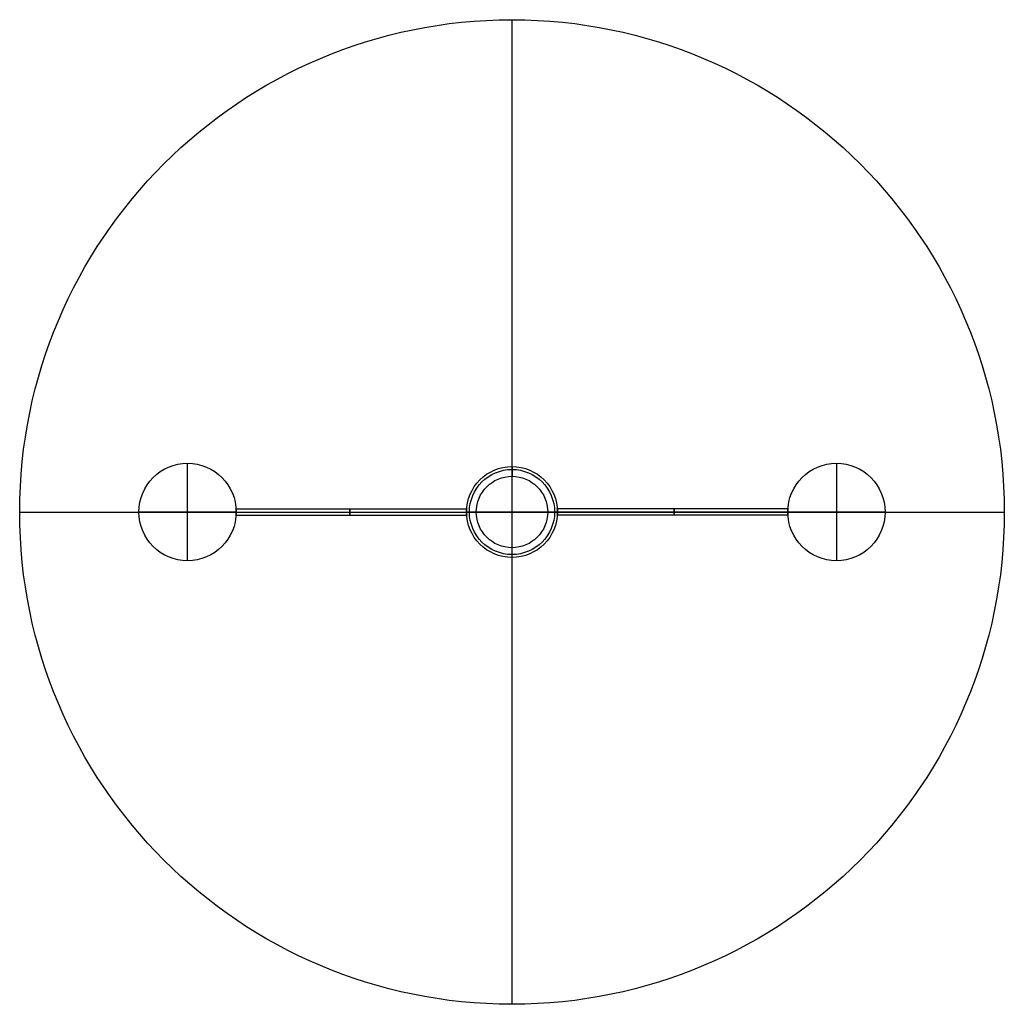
# Model space of a CAD drawing. Extents: x -152 to 152, y -152 to 152.
import ezdxf

# ---------------------------------------------------------------- set-up
doc = ezdxf.new("R2010")
doc.units = 0
doc.layers.add('DEFAULT', color=7, linetype='CONTINUOUS')

msp = doc.modelspace()

# ---------------------------------------------------------------- linework, layer by layer
at = {"layer": 'DEFAULT'}
for p, q in [((0, 151.72), (0, 151.72, 6)), ((0, -151.72), (0, 151.72)), ((0, -151.72, 6), (0, 151.72, 6)), ((-100, 15, 6), (-100, 15, 1900)), ((-100, -15, 1900), (-100, 15, 1900)), ((0, 14, 606), (0, 14, 1603)), ((0, -14, 606), (0, 14, 606)), ((100, 15, 1206), (100, -15, 1206)), ((100, 15, 6), (100, 15, 1206)), ((0, -11, 1606), (0, 11, 1606)), ((-151.72, 0), (-151.72, 0, 6)), ((-151.72, 0), (151.72, 0)), ((-151.72, 0, 6), (-115, 0, 6)), ((-85.03, 1, 1141), (-13.96, 1, 1141)), ((-85.03, 1, 671), (-13.96, 1, 671)), ((-85, 0, 6), (85, 0, 6)), ((14, 0, 606), (-14, 0, 606)), ((-14, 0, 606), (-14, 0, 670)), ((-14, 0, 672), (-14, 0, 1140)), ((-14, 0, 1142), (-14, 0, 1603)), ((11, 0, 1606), (-11, 0, 1606)), ((85.03, 1, 671), (13.96, 1, 671)), ((85.03, 1, 1141), (13.96, 1, 1141)), ((85, 0, 672), (14, 0, 672)), ((85, 0, 670), (14, 0, 670)), ((85, 0, 1142), (14, 0, 1142)), ((85, 0, 1140), (14, 0, 1140)), ((14, 0, 606), (14, 0, 670)), ((14, 0, 672), (14, 0, 1140)), ((14, 0, 1142), (14, 0, 1603)), ((85, 0, 6), (85, 0, 670)), ((85, 0, 1142), (85, 0, 1206)), ((85, 0, 672), (85, 0, 1140)), ((115, 0, 1206), (85, 0, 1206)), ((115, 0, 6), (151.72, 0, 6)), ((115, 0, 6), (115, 0, 1206)), ((151.72, 0), (151.72, 0, 6)), ((-115, 0, 6), (-115, 0, 1900)), ((-85, 0, 1900), (-115, 0, 1900)), ((-85.03, -1, 671), (-13.96, -1, 671)), ((-85.03, -1, 1141), (-13.96, -1, 1141)), ((-85, 0, 672), (-14, 0, 672)), ((-85, 0, 670), (-14, 0, 670)), ((-85, 0, 1142), (-14, 0, 1142)), ((-85, 0, 1140), (-14, 0, 1140)), ((-85, 0, 6), (-85, 0, 670)), ((-85, 0, 672), (-85, 0, 1140)), ((-85, 0, 1142), (-85, 0, 1900)), ((85.03, -1, 1141), (13.96, -1, 1141)), ((85.03, -1, 671), (13.96, -1, 671)), ((-100, -15, 6), (-100, -15, 1900)), ((0, -14, 606), (0, -14, 1603)), ((100, -15, 6), (100, -15, 1206)), ((0, -151.72), (0, -151.72, 6))]:
    msp.add_line(p, q, dxfattribs=at)
for points in [[(-85.03, 1, 1141), (-85.03, 1, 1141.03), (-85.03, 1, 1141.05), (-85.03, 1, 1141.08), (-85.03, 0.99, 1141.1), (-85.03, 0.99, 1141.12), (-85.03, 0.99, 1141.15), (-85.03, 0.98, 1141.17), (-85.03, 0.98, 1141.2), (-85.03, 0.97, 1141.22), (-85.03, 0.97, 1141.25), (-85.03, 0.96, 1141.27), (-85.03, 0.96, 1141.29), (-85.03, 0.95, 1141.32), (-85.03, 0.94, 1141.34), (-85.03, 0.93, 1141.36), (-85.03, 0.92, 1141.38), (-85.03, 0.91, 1141.4), (-85.03, 0.9, 1141.43), (-85.03, 0.89, 1141.45), (-85.03, 0.88, 1141.47), (-85.03, 0.87, 1141.49), (-85.02, 0.86, 1141.51), (-85.02, 0.85, 1141.53), (-85.02, 0.83, 1141.55), (-85.02, 0.82, 1141.57), (-85.02, 0.8, 1141.59), (-85.02, 0.79, 1141.61), (-85.02, 0.77, 1141.63), (-85.02, 0.76, 1141.65), (-85.02, 0.74, 1141.67), (-85.02, 0.72, 1141.69), (-85.02, 0.71, 1141.71), (-85.02, 0.69, 1141.72), (-85.02, 0.67, 1141.74), (-85.01, 0.65, 1141.76), (-85.01, 0.63, 1141.77), (-85.01, 0.61, 1141.79), (-85.01, 0.59, 1141.8), (-85.01, 0.57, 1141.82), (-85.01, 0.55, 1141.83), (-85.01, 0.53, 1141.85), (-85.01, 0.51, 1141.86), (-85.01, 0.49, 1141.87), (-85.01, 0.47, 1141.88), (-85.01, 0.45, 1141.89), (-85.01, 0.43, 1141.9), (-85.01, 0.4, 1141.91), (-85, 0.38, 1141.92), (-85, 0.36, 1141.93), (-85, 0.34, 1141.94), (-85, 0.31, 1141.95), (-85, 0.29, 1141.96), (-85, 0.27, 1141.96), (-85, 0.24, 1141.97), (-85, 0.22, 1141.98), (-85, 0.2, 1141.98), (-85, 0.17, 1141.99), (-85, 0.15, 1141.99), (-85, 0.12, 1141.99), (-85, 0.1, 1142), (-85, 0.07, 1142), (-85, 0.05, 1142), (-85, 0.02, 1142), (-85, 0, 1142), (-85, -0.02, 1142), (-85, -0.05, 1142), (-85, -0.07, 1142), (-85, -0.1, 1142), (-85, -0.12, 1141.99), (-85, -0.15, 1141.99), (-85, -0.17, 1141.99), (-85, -0.2, 1141.98), (-85, -0.22, 1141.98), (-85, -0.24, 1141.97), (-85, -0.27, 1141.96), (-85, -0.29, 1141.96), (-85, -0.31, 1141.95), (-85, -0.34, 1141.94), (-85, -0.36, 1141.93), (-85, -0.38, 1141.92), (-85.01, -0.41, 1141.91), (-85.01, -0.43, 1141.9), (-85.01, -0.45, 1141.89), (-85.01, -0.47, 1141.88), (-85.01, -0.49, 1141.87), (-85.01, -0.51, 1141.86), (-85.01, -0.54, 1141.84), (-85.01, -0.56, 1141.83), (-85.01, -0.58, 1141.82), (-85.01, -0.6, 1141.8), (-85.01, -0.62, 1141.79), (-85.01, -0.63, 1141.77), (-85.01, -0.65, 1141.76), (-85.02, -0.67, 1141.74), (-85.02, -0.69, 1141.72), (-85.02, -0.71, 1141.71), (-85.02, -0.72, 1141.69), (-85.02, -0.74, 1141.67), (-85.02, -0.76, 1141.65), (-85.02, -0.77, 1141.63), (-85.02, -0.79, 1141.62), (-85.02, -0.8, 1141.6), (-85.02, -0.82, 1141.58), (-85.02, -0.83, 1141.56), (-85.02, -0.84, 1141.54), (-85.02, -0.86, 1141.51), (-85.03, -0.87, 1141.49), (-85.03, -0.88, 1141.47), (-85.03, -0.89, 1141.45), (-85.03, -0.9, 1141.43), (-85.03, -0.91, 1141.41), (-85.03, -0.92, 1141.38), (-85.03, -0.93, 1141.36), (-85.03, -0.94, 1141.34), (-85.03, -0.95, 1141.31), (-85.03, -0.96, 1141.29), (-85.03, -0.96, 1141.27), (-85.03, -0.97, 1141.24), (-85.03, -0.98, 1141.22), (-85.03, -0.98, 1141.2), (-85.03, -0.99, 1141.17), (-85.03, -0.99, 1141.15), (-85.03, -0.99, 1141.12), (-85.03, -1, 1141.1), (-85.03, -1, 1141.07), (-85.03, -1, 1141.05), (-85.03, -1, 1141.02), (-85.03, -1, 1141), (-85.03, -1, 1140.98), (-85.03, -1, 1140.95), (-85.03, -1, 1140.93), (-85.03, -1, 1140.9), (-85.03, -0.99, 1140.88), (-85.03, -0.99, 1140.85), (-85.03, -0.99, 1140.83), (-85.03, -0.98, 1140.8), (-85.03, -0.98, 1140.78), (-85.03, -0.97, 1140.76), (-85.03, -0.96, 1140.73), (-85.03, -0.96, 1140.71), (-85.03, -0.95, 1140.69), (-85.03, -0.94, 1140.66), (-85.03, -0.93, 1140.64), (-85.03, -0.92, 1140.62), (-85.03, -0.91, 1140.59), (-85.03, -0.9, 1140.57), (-85.03, -0.89, 1140.55), (-85.03, -0.88, 1140.53), (-85.03, -0.87, 1140.51), (-85.02, -0.86, 1140.49), (-85.02, -0.84, 1140.46), (-85.02, -0.83, 1140.44), (-85.02, -0.82, 1140.42), (-85.02, -0.8, 1140.4), (-85.02, -0.79, 1140.38), (-85.02, -0.77, 1140.37), (-85.02, -0.76, 1140.35), (-85.02, -0.74, 1140.33), (-85.02, -0.72, 1140.31), (-85.02, -0.71, 1140.29), (-85.02, -0.69, 1140.28), (-85.02, -0.67, 1140.26), (-85.01, -0.65, 1140.24), (-85.01, -0.63, 1140.23), (-85.01, -0.62, 1140.21), (-85.01, -0.6, 1140.2), (-85.01, -0.58, 1140.18), (-85.01, -0.56, 1140.17), (-85.01, -0.54, 1140.16), (-85.01, -0.51, 1140.14), (-85.01, -0.49, 1140.13), (-85.01, -0.47, 1140.12), (-85.01, -0.45, 1140.11), (-85.01, -0.43, 1140.1), (-85.01, -0.41, 1140.09), (-85, -0.38, 1140.08), (-85, -0.36, 1140.07), (-85, -0.34, 1140.06), (-85, -0.31, 1140.05), (-85, -0.29, 1140.04), (-85, -0.27, 1140.04), (-85, -0.24, 1140.03), (-85, -0.22, 1140.02), (-85, -0.2, 1140.02), (-85, -0.17, 1140.01), (-85, -0.15, 1140.01), (-85, -0.12, 1140.01), (-85, -0.1, 1140), (-85, -0.07, 1140), (-85, -0.05, 1140), (-85, -0.02, 1140), (-85, 0, 1140), (-85, 0.02, 1140), (-85, 0.05, 1140), (-85, 0.07, 1140), (-85, 0.1, 1140), (-85, 0.12, 1140.01), (-85, 0.15, 1140.01), (-85, 0.17, 1140.01), (-85, 0.2, 1140.02), (-85, 0.22, 1140.02), (-85, 0.24, 1140.03), (-85, 0.27, 1140.04), (-85, 0.29, 1140.04), (-85, 0.31, 1140.05), (-85, 0.34, 1140.06), (-85, 0.36, 1140.07), (-85, 0.38, 1140.08), (-85.01, 0.41, 1140.09), (-85.01, 0.43, 1140.1), (-85.01, 0.45, 1140.11), (-85.01, 0.47, 1140.12), (-85.01, 0.49, 1140.13), (-85.01, 0.51, 1140.14), (-85.01, 0.54, 1140.16), (-85.01, 0.56, 1140.17), (-85.01, 0.58, 1140.18), (-85.01, 0.6, 1140.2), (-85.01, 0.62, 1140.21), (-85.01, 0.63, 1140.23), (-85.01, 0.65, 1140.24), (-85.02, 0.67, 1140.26), (-85.02, 0.69, 1140.28), (-85.02, 0.71, 1140.29), (-85.02, 0.72, 1140.31), (-85.02, 0.74, 1140.33), (-85.02, 0.76, 1140.35), (-85.02, 0.77, 1140.37), (-85.02, 0.79, 1140.38), (-85.02, 0.8, 1140.4), (-85.02, 0.82, 1140.42), (-85.02, 0.83, 1140.44), (-85.02, 0.84, 1140.46), (-85.02, 0.86, 1140.49), (-85.03, 0.87, 1140.51), (-85.03, 0.88, 1140.53), (-85.03, 0.89, 1140.55), (-85.03, 0.9, 1140.57), (-85.03, 0.91, 1140.59), (-85.03, 0.92, 1140.62), (-85.03, 0.93, 1140.64), (-85.03, 0.94, 1140.66), (-85.03, 0.95, 1140.69), (-85.03, 0.96, 1140.71), (-85.03, 0.96, 1140.73), (-85.03, 0.97, 1140.76), (-85.03, 0.98, 1140.78), (-85.03, 0.98, 1140.8), (-85.03, 0.99, 1140.83), (-85.03, 0.99, 1140.85), (-85.03, 0.99, 1140.88), (-85.03, 1, 1140.9), (-85.03, 1, 1140.93), (-85.03, 1, 1140.95), (-85.03, 1, 1140.98)], [(-85.03, 1, 671), (-85.03, 1, 671.03), (-85.03, 1, 671.05), (-85.03, 1, 671.08), (-85.03, 0.99, 671.1), (-85.03, 0.99, 671.12), (-85.03, 0.99, 671.15), (-85.03, 0.98, 671.17), (-85.03, 0.98, 671.2), (-85.03, 0.97, 671.22), (-85.03, 0.97, 671.25), (-85.03, 0.96, 671.27), (-85.03, 0.96, 671.29), (-85.03, 0.95, 671.32), (-85.03, 0.94, 671.34), (-85.03, 0.93, 671.36), (-85.03, 0.92, 671.38), (-85.03, 0.91, 671.4), (-85.03, 0.9, 671.43), (-85.03, 0.89, 671.45), (-85.03, 0.88, 671.47), (-85.03, 0.87, 671.49), (-85.02, 0.86, 671.51), (-85.02, 0.85, 671.53), (-85.02, 0.83, 671.55), (-85.02, 0.82, 671.57), (-85.02, 0.8, 671.59), (-85.02, 0.79, 671.61), (-85.02, 0.77, 671.63), (-85.02, 0.76, 671.65), (-85.02, 0.74, 671.67), (-85.02, 0.72, 671.69), (-85.02, 0.71, 671.71), (-85.02, 0.69, 671.72), (-85.02, 0.67, 671.74), (-85.01, 0.65, 671.76), (-85.01, 0.63, 671.77), (-85.01, 0.61, 671.79), (-85.01, 0.59, 671.8), (-85.01, 0.57, 671.82), (-85.01, 0.55, 671.83), (-85.01, 0.53, 671.85), (-85.01, 0.51, 671.86), (-85.01, 0.49, 671.87), (-85.01, 0.47, 671.88), (-85.01, 0.45, 671.89), (-85.01, 0.43, 671.9), (-85.01, 0.4, 671.91), (-85, 0.38, 671.92), (-85, 0.36, 671.93), (-85, 0.34, 671.94), (-85, 0.31, 671.95), (-85, 0.29, 671.96), (-85, 0.27, 671.96), (-85, 0.24, 671.97), (-85, 0.22, 671.98), (-85, 0.2, 671.98), (-85, 0.17, 671.99), (-85, 0.15, 671.99), (-85, 0.12, 671.99), (-85, 0.1, 672), (-85, 0.07, 672), (-85, 0.05, 672), (-85, 0.02, 672), (-85, 0, 672), (-85, -0.02, 672), (-85, -0.05, 672), (-85, -0.07, 672), (-85, -0.1, 672), (-85, -0.12, 671.99), (-85, -0.15, 671.99), (-85, -0.17, 671.99), (-85, -0.2, 671.98), (-85, -0.22, 671.98), (-85, -0.24, 671.97), (-85, -0.27, 671.96), (-85, -0.29, 671.96), (-85, -0.31, 671.95), (-85, -0.34, 671.94), (-85, -0.36, 671.93), (-85, -0.38, 671.92), (-85.01, -0.41, 671.91), (-85.01, -0.43, 671.9), (-85.01, -0.45, 671.89), (-85.01, -0.47, 671.88), (-85.01, -0.49, 671.87), (-85.01, -0.51, 671.86), (-85.01, -0.54, 671.84), (-85.01, -0.56, 671.83), (-85.01, -0.58, 671.82), (-85.01, -0.6, 671.8), (-85.01, -0.62, 671.79), (-85.01, -0.63, 671.77), (-85.01, -0.65, 671.76), (-85.02, -0.67, 671.74), (-85.02, -0.69, 671.72), (-85.02, -0.71, 671.71), (-85.02, -0.72, 671.69), (-85.02, -0.74, 671.67), (-85.02, -0.76, 671.65), (-85.02, -0.77, 671.63), (-85.02, -0.79, 671.62), (-85.02, -0.8, 671.6), (-85.02, -0.82, 671.58), (-85.02, -0.83, 671.56), (-85.02, -0.84, 671.54), (-85.02, -0.86, 671.51), (-85.03, -0.87, 671.49), (-85.03, -0.88, 671.47), (-85.03, -0.89, 671.45), (-85.03, -0.9, 671.43), (-85.03, -0.91, 671.41), (-85.03, -0.92, 671.38), (-85.03, -0.93, 671.36), (-85.03, -0.94, 671.34), (-85.03, -0.95, 671.31), (-85.03, -0.96, 671.29), (-85.03, -0.96, 671.27), (-85.03, -0.97, 671.24), (-85.03, -0.98, 671.22), (-85.03, -0.98, 671.2), (-85.03, -0.99, 671.17), (-85.03, -0.99, 671.15), (-85.03, -0.99, 671.12), (-85.03, -1, 671.1), (-85.03, -1, 671.07), (-85.03, -1, 671.05), (-85.03, -1, 671.02), (-85.03, -1, 671), (-85.03, -1, 670.98), (-85.03, -1, 670.95), (-85.03, -1, 670.93), (-85.03, -1, 670.9), (-85.03, -0.99, 670.88), (-85.03, -0.99, 670.85), (-85.03, -0.99, 670.83), (-85.03, -0.98, 670.8), (-85.03, -0.98, 670.78), (-85.03, -0.97, 670.76), (-85.03, -0.96, 670.73), (-85.03, -0.96, 670.71), (-85.03, -0.95, 670.69), (-85.03, -0.94, 670.66), (-85.03, -0.93, 670.64), (-85.03, -0.92, 670.62), (-85.03, -0.91, 670.59), (-85.03, -0.9, 670.57), (-85.03, -0.89, 670.55), (-85.03, -0.88, 670.53), (-85.03, -0.87, 670.51), (-85.02, -0.86, 670.49), (-85.02, -0.84, 670.46), (-85.02, -0.83, 670.44), (-85.02, -0.82, 670.42), (-85.02, -0.8, 670.4), (-85.02, -0.79, 670.38), (-85.02, -0.77, 670.37), (-85.02, -0.76, 670.35), (-85.02, -0.74, 670.33), (-85.02, -0.72, 670.31), (-85.02, -0.71, 670.29), (-85.02, -0.69, 670.28), (-85.02, -0.67, 670.26), (-85.01, -0.65, 670.24), (-85.01, -0.63, 670.23), (-85.01, -0.62, 670.21), (-85.01, -0.6, 670.2), (-85.01, -0.58, 670.18), (-85.01, -0.56, 670.17), (-85.01, -0.54, 670.16), (-85.01, -0.51, 670.14), (-85.01, -0.49, 670.13), (-85.01, -0.47, 670.12), (-85.01, -0.45, 670.11), (-85.01, -0.43, 670.1), (-85.01, -0.41, 670.09), (-85, -0.38, 670.08), (-85, -0.36, 670.07), (-85, -0.34, 670.06), (-85, -0.31, 670.05), (-85, -0.29, 670.04), (-85, -0.27, 670.04), (-85, -0.24, 670.03), (-85, -0.22, 670.02), (-85, -0.2, 670.02), (-85, -0.17, 670.01), (-85, -0.15, 670.01), (-85, -0.12, 670.01), (-85, -0.1, 670), (-85, -0.07, 670), (-85, -0.05, 670), (-85, -0.02, 670), (-85, 0, 670), (-85, 0.02, 670), (-85, 0.05, 670), (-85, 0.07, 670), (-85, 0.1, 670), (-85, 0.12, 670.01), (-85, 0.15, 670.01), (-85, 0.17, 670.01), (-85, 0.2, 670.02), (-85, 0.22, 670.02), (-85, 0.24, 670.03), (-85, 0.27, 670.04), (-85, 0.29, 670.04), (-85, 0.31, 670.05), (-85, 0.34, 670.06), (-85, 0.36, 670.07), (-85, 0.38, 670.08), (-85.01, 0.41, 670.09), (-85.01, 0.43, 670.1), (-85.01, 0.45, 670.11), (-85.01, 0.47, 670.12), (-85.01, 0.49, 670.13), (-85.01, 0.51, 670.14), (-85.01, 0.54, 670.16), (-85.01, 0.56, 670.17), (-85.01, 0.58, 670.18), (-85.01, 0.6, 670.2), (-85.01, 0.62, 670.21), (-85.01, 0.63, 670.23), (-85.01, 0.65, 670.24), (-85.02, 0.67, 670.26), (-85.02, 0.69, 670.28), (-85.02, 0.71, 670.29), (-85.02, 0.72, 670.31), (-85.02, 0.74, 670.33), (-85.02, 0.76, 670.35), (-85.02, 0.77, 670.37), (-85.02, 0.79, 670.38), (-85.02, 0.8, 670.4), (-85.02, 0.82, 670.42), (-85.02, 0.83, 670.44), (-85.02, 0.84, 670.46), (-85.02, 0.86, 670.49), (-85.03, 0.87, 670.51), (-85.03, 0.88, 670.53), (-85.03, 0.89, 670.55), (-85.03, 0.9, 670.57), (-85.03, 0.91, 670.59), (-85.03, 0.92, 670.62), (-85.03, 0.93, 670.64), (-85.03, 0.94, 670.66), (-85.03, 0.95, 670.69), (-85.03, 0.96, 670.71), (-85.03, 0.96, 670.73), (-85.03, 0.97, 670.76), (-85.03, 0.98, 670.78), (-85.03, 0.98, 670.8), (-85.03, 0.99, 670.83), (-85.03, 0.99, 670.85), (-85.03, 0.99, 670.88), (-85.03, 1, 670.9), (-85.03, 1, 670.93), (-85.03, 1, 670.95), (-85.03, 1, 670.98)], [(-13.96, 1, 1141), (-13.96, 1, 1140.98), (-13.96, 1, 1140.95), (-13.96, 1, 1140.93), (-13.96, 1, 1140.9), (-13.96, 0.99, 1140.88), (-13.97, 0.99, 1140.85), (-13.97, 0.99, 1140.83), (-13.97, 0.98, 1140.8), (-13.97, 0.98, 1140.78), (-13.97, 0.97, 1140.76), (-13.97, 0.96, 1140.73), (-13.97, 0.96, 1140.71), (-13.97, 0.95, 1140.69), (-13.97, 0.94, 1140.66), (-13.97, 0.93, 1140.64), (-13.97, 0.92, 1140.62), (-13.97, 0.91, 1140.59), (-13.97, 0.9, 1140.57), (-13.97, 0.89, 1140.55), (-13.97, 0.88, 1140.53), (-13.97, 0.87, 1140.51), (-13.97, 0.86, 1140.49), (-13.97, 0.84, 1140.46), (-13.98, 0.83, 1140.44), (-13.98, 0.82, 1140.42), (-13.98, 0.8, 1140.4), (-13.98, 0.79, 1140.38), (-13.98, 0.77, 1140.37), (-13.98, 0.76, 1140.35), (-13.98, 0.74, 1140.33), (-13.98, 0.72, 1140.31), (-13.98, 0.71, 1140.29), (-13.98, 0.69, 1140.28), (-13.98, 0.67, 1140.26), (-13.98, 0.65, 1140.24), (-13.99, 0.63, 1140.23), (-13.99, 0.61, 1140.21), (-13.99, 0.59, 1140.2), (-13.99, 0.58, 1140.18), (-13.99, 0.55, 1140.17), (-13.99, 0.53, 1140.15), (-13.99, 0.51, 1140.14), (-13.99, 0.49, 1140.13), (-13.99, 0.47, 1140.12), (-13.99, 0.45, 1140.11), (-13.99, 0.43, 1140.1), (-13.99, 0.41, 1140.09), (-13.99, 0.38, 1140.08), (-14, 0.36, 1140.07), (-14, 0.34, 1140.06), (-14, 0.31, 1140.05), (-14, 0.29, 1140.04), (-14, 0.27, 1140.04), (-14, 0.24, 1140.03), (-14, 0.22, 1140.02), (-14, 0.2, 1140.02), (-14, 0.17, 1140.01), (-14, 0.15, 1140.01), (-14, 0.12, 1140.01), (-14, 0.1, 1140), (-14, 0.07, 1140), (-14, 0.05, 1140), (-14, 0.02, 1140), (-14, 0, 1140), (-14, -0.02, 1140), (-14, -0.05, 1140), (-14, -0.07, 1140), (-14, -0.1, 1140), (-14, -0.12, 1140.01), (-14, -0.15, 1140.01), (-14, -0.17, 1140.01), (-14, -0.2, 1140.02), (-14, -0.22, 1140.02), (-14, -0.24, 1140.03), (-14, -0.27, 1140.04), (-14, -0.29, 1140.04), (-14, -0.31, 1140.05), (-14, -0.34, 1140.06), (-14, -0.36, 1140.07), (-13.99, -0.38, 1140.08), (-13.99, -0.41, 1140.09), (-13.99, -0.43, 1140.1), (-13.99, -0.45, 1140.11), (-13.99, -0.47, 1140.12), (-13.99, -0.49, 1140.13), (-13.99, -0.51, 1140.14), (-13.99, -0.53, 1140.15), (-13.99, -0.55, 1140.17), (-13.99, -0.58, 1140.18), (-13.99, -0.59, 1140.2), (-13.99, -0.61, 1140.21), (-13.99, -0.63, 1140.23), (-13.98, -0.65, 1140.24), (-13.98, -0.67, 1140.26), (-13.98, -0.69, 1140.28), (-13.98, -0.71, 1140.29), (-13.98, -0.72, 1140.31), (-13.98, -0.74, 1140.33), (-13.98, -0.76, 1140.35), (-13.98, -0.77, 1140.37), (-13.98, -0.79, 1140.38), (-13.98, -0.8, 1140.4), (-13.98, -0.82, 1140.42), (-13.98, -0.83, 1140.44), (-13.97, -0.84, 1140.46), (-13.97, -0.86, 1140.49), (-13.97, -0.87, 1140.51), (-13.97, -0.88, 1140.53), (-13.97, -0.89, 1140.55), (-13.97, -0.9, 1140.57), (-13.97, -0.91, 1140.59), (-13.97, -0.92, 1140.62), (-13.97, -0.93, 1140.64), (-13.97, -0.94, 1140.66), (-13.97, -0.95, 1140.69), (-13.97, -0.96, 1140.71), (-13.97, -0.96, 1140.73), (-13.97, -0.97, 1140.76), (-13.97, -0.98, 1140.78), (-13.97, -0.98, 1140.8), (-13.97, -0.99, 1140.83), (-13.97, -0.99, 1140.85), (-13.96, -0.99, 1140.88), (-13.96, -1, 1140.9), (-13.96, -1, 1140.93), (-13.96, -1, 1140.95), (-13.96, -1, 1140.98), (-13.96, -1, 1141), (-13.96, -1, 1141.02), (-13.96, -1, 1141.05), (-13.96, -1, 1141.07), (-13.96, -1, 1141.1), (-13.96, -0.99, 1141.12), (-13.97, -0.99, 1141.15), (-13.97, -0.99, 1141.17), (-13.97, -0.98, 1141.2), (-13.97, -0.98, 1141.22), (-13.97, -0.97, 1141.24), (-13.97, -0.96, 1141.27), (-13.97, -0.96, 1141.29), (-13.97, -0.95, 1141.31), (-13.97, -0.94, 1141.34), (-13.97, -0.93, 1141.36), (-13.97, -0.92, 1141.38), (-13.97, -0.91, 1141.41), (-13.97, -0.9, 1141.43), (-13.97, -0.89, 1141.45), (-13.97, -0.88, 1141.47), (-13.97, -0.87, 1141.49), (-13.97, -0.86, 1141.51), (-13.97, -0.84, 1141.54), (-13.98, -0.83, 1141.56), (-13.98, -0.82, 1141.58), (-13.98, -0.8, 1141.6), (-13.98, -0.79, 1141.62), (-13.98, -0.77, 1141.63), (-13.98, -0.76, 1141.65), (-13.98, -0.74, 1141.67), (-13.98, -0.72, 1141.69), (-13.98, -0.71, 1141.71), (-13.98, -0.69, 1141.72), (-13.98, -0.67, 1141.74), (-13.98, -0.65, 1141.76), (-13.99, -0.63, 1141.77), (-13.99, -0.61, 1141.79), (-13.99, -0.59, 1141.8), (-13.99, -0.58, 1141.82), (-13.99, -0.55, 1141.83), (-13.99, -0.53, 1141.85), (-13.99, -0.51, 1141.86), (-13.99, -0.49, 1141.87), (-13.99, -0.47, 1141.88), (-13.99, -0.45, 1141.89), (-13.99, -0.43, 1141.9), (-13.99, -0.41, 1141.91), (-13.99, -0.38, 1141.92), (-14, -0.36, 1141.93), (-14, -0.34, 1141.94), (-14, -0.31, 1141.95), (-14, -0.29, 1141.96), (-14, -0.27, 1141.96), (-14, -0.24, 1141.97), (-14, -0.22, 1141.98), (-14, -0.2, 1141.98), (-14, -0.17, 1141.99), (-14, -0.15, 1141.99), (-14, -0.12, 1141.99), (-14, -0.1, 1142), (-14, -0.07, 1142), (-14, -0.05, 1142), (-14, -0.02, 1142), (-14, 0, 1142), (-14, 0.02, 1142), (-14, 0.05, 1142), (-14, 0.07, 1142), (-14, 0.1, 1142), (-14, 0.12, 1141.99), (-14, 0.15, 1141.99), (-14, 0.17, 1141.99), (-14, 0.2, 1141.98), (-14, 0.22, 1141.98), (-14, 0.24, 1141.97), (-14, 0.27, 1141.96), (-14, 0.29, 1141.96), (-14, 0.31, 1141.95), (-14, 0.34, 1141.94), (-14, 0.36, 1141.93), (-13.99, 0.38, 1141.92), (-13.99, 0.41, 1141.91), (-13.99, 0.43, 1141.9), (-13.99, 0.45, 1141.89), (-13.99, 0.47, 1141.88), (-13.99, 0.49, 1141.87), (-13.99, 0.51, 1141.86), (-13.99, 0.53, 1141.85), (-13.99, 0.55, 1141.83), (-13.99, 0.58, 1141.82), (-13.99, 0.59, 1141.8), (-13.99, 0.61, 1141.79), (-13.99, 0.63, 1141.77), (-13.98, 0.65, 1141.76), (-13.98, 0.67, 1141.74), (-13.98, 0.69, 1141.72), (-13.98, 0.71, 1141.71), (-13.98, 0.72, 1141.69), (-13.98, 0.74, 1141.67), (-13.98, 0.76, 1141.65), (-13.98, 0.77, 1141.63), (-13.98, 0.79, 1141.62), (-13.98, 0.8, 1141.6), (-13.98, 0.82, 1141.58), (-13.98, 0.83, 1141.56), (-13.97, 0.84, 1141.54), (-13.97, 0.86, 1141.51), (-13.97, 0.87, 1141.49), (-13.97, 0.88, 1141.47), (-13.97, 0.89, 1141.45), (-13.97, 0.9, 1141.43), (-13.97, 0.91, 1141.41), (-13.97, 0.92, 1141.38), (-13.97, 0.93, 1141.36), (-13.97, 0.94, 1141.34), (-13.97, 0.95, 1141.32), (-13.97, 0.96, 1141.29), (-13.97, 0.96, 1141.27), (-13.97, 0.97, 1141.25), (-13.97, 0.97, 1141.22), (-13.97, 0.98, 1141.2), (-13.97, 0.98, 1141.17), (-13.97, 0.99, 1141.15), (-13.96, 0.99, 1141.12), (-13.96, 0.99, 1141.1), (-13.96, 1, 1141.08), (-13.96, 1, 1141.05), (-13.96, 1, 1141.03)], [(-13.96, 1, 671), (-13.96, 1, 670.98), (-13.96, 1, 670.95), (-13.96, 1, 670.93), (-13.96, 1, 670.9), (-13.96, 0.99, 670.88), (-13.97, 0.99, 670.85), (-13.97, 0.99, 670.83), (-13.97, 0.98, 670.8), (-13.97, 0.98, 670.78), (-13.97, 0.97, 670.76), (-13.97, 0.96, 670.73), (-13.97, 0.96, 670.71), (-13.97, 0.95, 670.69), (-13.97, 0.94, 670.66), (-13.97, 0.93, 670.64), (-13.97, 0.92, 670.62), (-13.97, 0.91, 670.59), (-13.97, 0.9, 670.57), (-13.97, 0.89, 670.55), (-13.97, 0.88, 670.53), (-13.97, 0.87, 670.51), (-13.97, 0.86, 670.49), (-13.97, 0.84, 670.46), (-13.98, 0.83, 670.44), (-13.98, 0.82, 670.42), (-13.98, 0.8, 670.4), (-13.98, 0.79, 670.38), (-13.98, 0.77, 670.37), (-13.98, 0.76, 670.35), (-13.98, 0.74, 670.33), (-13.98, 0.72, 670.31), (-13.98, 0.71, 670.29), (-13.98, 0.69, 670.28), (-13.98, 0.67, 670.26), (-13.98, 0.65, 670.24), (-13.99, 0.63, 670.23), (-13.99, 0.61, 670.21), (-13.99, 0.59, 670.2), (-13.99, 0.58, 670.18), (-13.99, 0.55, 670.17), (-13.99, 0.53, 670.15), (-13.99, 0.51, 670.14), (-13.99, 0.49, 670.13), (-13.99, 0.47, 670.12), (-13.99, 0.45, 670.11), (-13.99, 0.43, 670.1), (-13.99, 0.41, 670.09), (-13.99, 0.38, 670.08), (-14, 0.36, 670.07), (-14, 0.34, 670.06), (-14, 0.31, 670.05), (-14, 0.29, 670.04), (-14, 0.27, 670.04), (-14, 0.24, 670.03), (-14, 0.22, 670.02), (-14, 0.2, 670.02), (-14, 0.17, 670.01), (-14, 0.15, 670.01), (-14, 0.12, 670.01), (-14, 0.1, 670), (-14, 0.07, 670), (-14, 0.05, 670), (-14, 0.02, 670), (-14, 0, 670), (-14, -0.02, 670), (-14, -0.05, 670), (-14, -0.07, 670), (-14, -0.1, 670), (-14, -0.12, 670.01), (-14, -0.15, 670.01), (-14, -0.17, 670.01), (-14, -0.2, 670.02), (-14, -0.22, 670.02), (-14, -0.24, 670.03), (-14, -0.27, 670.04), (-14, -0.29, 670.04), (-14, -0.31, 670.05), (-14, -0.34, 670.06), (-14, -0.36, 670.07), (-13.99, -0.38, 670.08), (-13.99, -0.41, 670.09), (-13.99, -0.43, 670.1), (-13.99, -0.45, 670.11), (-13.99, -0.47, 670.12), (-13.99, -0.49, 670.13), (-13.99, -0.51, 670.14), (-13.99, -0.53, 670.15), (-13.99, -0.55, 670.17), (-13.99, -0.58, 670.18), (-13.99, -0.59, 670.2), (-13.99, -0.61, 670.21), (-13.99, -0.63, 670.23), (-13.98, -0.65, 670.24), (-13.98, -0.67, 670.26), (-13.98, -0.69, 670.28), (-13.98, -0.71, 670.29), (-13.98, -0.72, 670.31), (-13.98, -0.74, 670.33), (-13.98, -0.76, 670.35), (-13.98, -0.77, 670.37), (-13.98, -0.79, 670.38), (-13.98, -0.8, 670.4), (-13.98, -0.82, 670.42), (-13.98, -0.83, 670.44), (-13.97, -0.84, 670.46), (-13.97, -0.86, 670.49), (-13.97, -0.87, 670.51), (-13.97, -0.88, 670.53), (-13.97, -0.89, 670.55), (-13.97, -0.9, 670.57), (-13.97, -0.91, 670.59), (-13.97, -0.92, 670.62), (-13.97, -0.93, 670.64), (-13.97, -0.94, 670.66), (-13.97, -0.95, 670.69), (-13.97, -0.96, 670.71), (-13.97, -0.96, 670.73), (-13.97, -0.97, 670.76), (-13.97, -0.98, 670.78), (-13.97, -0.98, 670.8), (-13.97, -0.99, 670.83), (-13.97, -0.99, 670.85), (-13.96, -0.99, 670.88), (-13.96, -1, 670.9), (-13.96, -1, 670.93), (-13.96, -1, 670.95), (-13.96, -1, 670.98), (-13.96, -1, 671), (-13.96, -1, 671.03), (-13.96, -1, 671.05), (-13.96, -1, 671.08), (-13.96, -0.99, 671.1), (-13.96, -0.99, 671.12), (-13.97, -0.99, 671.15), (-13.97, -0.98, 671.17), (-13.97, -0.98, 671.2), (-13.97, -0.97, 671.22), (-13.97, -0.97, 671.25), (-13.97, -0.96, 671.27), (-13.97, -0.96, 671.29), (-13.97, -0.95, 671.32), (-13.97, -0.94, 671.34), (-13.97, -0.93, 671.36), (-13.97, -0.92, 671.38), (-13.97, -0.91, 671.41), (-13.97, -0.9, 671.43), (-13.97, -0.89, 671.45), (-13.97, -0.88, 671.47), (-13.97, -0.87, 671.49), (-13.97, -0.86, 671.51), (-13.97, -0.84, 671.54), (-13.98, -0.83, 671.56), (-13.98, -0.82, 671.58), (-13.98, -0.8, 671.6), (-13.98, -0.79, 671.62), (-13.98, -0.77, 671.63), (-13.98, -0.76, 671.65), (-13.98, -0.74, 671.67), (-13.98, -0.72, 671.69), (-13.98, -0.71, 671.71), (-13.98, -0.69, 671.72), (-13.98, -0.67, 671.74), (-13.98, -0.65, 671.76), (-13.99, -0.63, 671.77), (-13.99, -0.61, 671.79), (-13.99, -0.59, 671.8), (-13.99, -0.58, 671.82), (-13.99, -0.55, 671.83), (-13.99, -0.53, 671.85), (-13.99, -0.51, 671.86), (-13.99, -0.49, 671.87), (-13.99, -0.47, 671.88), (-13.99, -0.45, 671.89), (-13.99, -0.43, 671.9), (-13.99, -0.41, 671.91), (-13.99, -0.38, 671.92), (-14, -0.36, 671.93), (-14, -0.34, 671.94), (-14, -0.31, 671.95), (-14, -0.29, 671.96), (-14, -0.27, 671.96), (-14, -0.24, 671.97), (-14, -0.22, 671.98), (-14, -0.2, 671.98), (-14, -0.17, 671.99), (-14, -0.15, 671.99), (-14, -0.12, 671.99), (-14, -0.1, 672), (-14, -0.07, 672), (-14, -0.05, 672), (-14, -0.02, 672), (-14, 0, 672), (-14, 0.02, 672), (-14, 0.05, 672), (-14, 0.07, 672), (-14, 0.1, 672), (-14, 0.12, 671.99), (-14, 0.15, 671.99), (-14, 0.17, 671.99), (-14, 0.2, 671.98), (-14, 0.22, 671.98), (-14, 0.24, 671.97), (-14, 0.27, 671.96), (-14, 0.29, 671.96), (-14, 0.31, 671.95), (-14, 0.34, 671.94), (-14, 0.36, 671.93), (-13.99, 0.38, 671.92), (-13.99, 0.41, 671.91), (-13.99, 0.43, 671.9), (-13.99, 0.45, 671.89), (-13.99, 0.47, 671.88), (-13.99, 0.49, 671.87), (-13.99, 0.51, 671.86), (-13.99, 0.53, 671.85), (-13.99, 0.55, 671.83), (-13.99, 0.58, 671.82), (-13.99, 0.59, 671.8), (-13.99, 0.61, 671.79), (-13.99, 0.63, 671.77), (-13.98, 0.65, 671.76), (-13.98, 0.67, 671.74), (-13.98, 0.69, 671.72), (-13.98, 0.71, 671.71), (-13.98, 0.72, 671.69), (-13.98, 0.74, 671.67), (-13.98, 0.76, 671.65), (-13.98, 0.77, 671.63), (-13.98, 0.79, 671.62), (-13.98, 0.8, 671.6), (-13.98, 0.82, 671.58), (-13.98, 0.83, 671.56), (-13.97, 0.84, 671.54), (-13.97, 0.86, 671.51), (-13.97, 0.87, 671.49), (-13.97, 0.88, 671.47), (-13.97, 0.89, 671.45), (-13.97, 0.9, 671.43), (-13.97, 0.91, 671.41), (-13.97, 0.92, 671.38), (-13.97, 0.93, 671.36), (-13.97, 0.94, 671.34), (-13.97, 0.95, 671.32), (-13.97, 0.96, 671.29), (-13.97, 0.96, 671.27), (-13.97, 0.97, 671.25), (-13.97, 0.97, 671.22), (-13.97, 0.98, 671.2), (-13.97, 0.98, 671.17), (-13.97, 0.99, 671.15), (-13.96, 0.99, 671.12), (-13.96, 0.99, 671.1), (-13.96, 1, 671.08), (-13.96, 1, 671.05), (-13.96, 1, 671.03)], [(13.96, -1, 1141), (13.96, -1, 1140.98), (13.96, -1, 1140.95), (13.96, -1, 1140.93), (13.96, -1, 1140.9), (13.96, -0.99, 1140.88), (13.97, -0.99, 1140.85), (13.97, -0.99, 1140.83), (13.97, -0.98, 1140.8), (13.97, -0.98, 1140.78), (13.97, -0.97, 1140.76), (13.97, -0.96, 1140.73), (13.97, -0.96, 1140.71), (13.97, -0.95, 1140.69), (13.97, -0.94, 1140.66), (13.97, -0.93, 1140.64), (13.97, -0.92, 1140.62), (13.97, -0.91, 1140.59), (13.97, -0.9, 1140.57), (13.97, -0.89, 1140.55), (13.97, -0.88, 1140.53), (13.97, -0.87, 1140.51), (13.97, -0.86, 1140.49), (13.97, -0.84, 1140.46), (13.98, -0.83, 1140.44), (13.98, -0.82, 1140.42), (13.98, -0.8, 1140.4), (13.98, -0.79, 1140.38), (13.98, -0.77, 1140.37), (13.98, -0.76, 1140.35), (13.98, -0.74, 1140.33), (13.98, -0.72, 1140.31), (13.98, -0.71, 1140.29), (13.98, -0.69, 1140.28), (13.98, -0.67, 1140.26), (13.98, -0.65, 1140.24), (13.99, -0.63, 1140.23), (13.99, -0.61, 1140.21), (13.99, -0.59, 1140.2), (13.99, -0.58, 1140.18), (13.99, -0.55, 1140.17), (13.99, -0.53, 1140.15), (13.99, -0.51, 1140.14), (13.99, -0.49, 1140.13), (13.99, -0.47, 1140.12), (13.99, -0.45, 1140.11), (13.99, -0.43, 1140.1), (13.99, -0.41, 1140.09), (13.99, -0.38, 1140.08), (14, -0.36, 1140.07), (14, -0.34, 1140.06), (14, -0.31, 1140.05), (14, -0.29, 1140.04), (14, -0.27, 1140.04), (14, -0.24, 1140.03), (14, -0.22, 1140.02), (14, -0.2, 1140.02), (14, -0.17, 1140.01), (14, -0.15, 1140.01), (14, -0.12, 1140.01), (14, -0.1, 1140), (14, -0.07, 1140), (14, -0.05, 1140), (14, -0.02, 1140), (14, 0, 1140), (14, 0.02, 1140), (14, 0.05, 1140), (14, 0.07, 1140), (14, 0.1, 1140), (14, 0.12, 1140.01), (14, 0.15, 1140.01), (14, 0.17, 1140.01), (14, 0.2, 1140.02), (14, 0.22, 1140.02), (14, 0.24, 1140.03), (14, 0.27, 1140.04), (14, 0.29, 1140.04), (14, 0.31, 1140.05), (14, 0.34, 1140.06), (14, 0.36, 1140.07), (13.99, 0.38, 1140.08), (13.99, 0.41, 1140.09), (13.99, 0.43, 1140.1), (13.99, 0.45, 1140.11), (13.99, 0.47, 1140.12), (13.99, 0.49, 1140.13), (13.99, 0.51, 1140.14), (13.99, 0.53, 1140.15), (13.99, 0.55, 1140.17), (13.99, 0.58, 1140.18), (13.99, 0.59, 1140.2), (13.99, 0.61, 1140.21), (13.99, 0.63, 1140.23), (13.98, 0.65, 1140.24), (13.98, 0.67, 1140.26), (13.98, 0.69, 1140.28), (13.98, 0.71, 1140.29), (13.98, 0.72, 1140.31), (13.98, 0.74, 1140.33), (13.98, 0.76, 1140.35), (13.98, 0.77, 1140.37), (13.98, 0.79, 1140.38), (13.98, 0.8, 1140.4), (13.98, 0.82, 1140.42), (13.98, 0.83, 1140.44), (13.97, 0.84, 1140.46), (13.97, 0.86, 1140.49), (13.97, 0.87, 1140.51), (13.97, 0.88, 1140.53), (13.97, 0.89, 1140.55), (13.97, 0.9, 1140.57), (13.97, 0.91, 1140.59), (13.97, 0.92, 1140.62), (13.97, 0.93, 1140.64), (13.97, 0.94, 1140.66), (13.97, 0.95, 1140.69), (13.97, 0.96, 1140.71), (13.97, 0.96, 1140.73), (13.97, 0.97, 1140.76), (13.97, 0.98, 1140.78), (13.97, 0.98, 1140.8), (13.97, 0.99, 1140.83), (13.97, 0.99, 1140.85), (13.96, 0.99, 1140.88), (13.96, 1, 1140.9), (13.96, 1, 1140.93), (13.96, 1, 1140.95), (13.96, 1, 1140.98), (13.96, 1, 1141), (13.96, 1, 1141.02), (13.96, 1, 1141.05), (13.96, 1, 1141.07), (13.96, 1, 1141.1), (13.96, 0.99, 1141.12), (13.97, 0.99, 1141.15), (13.97, 0.99, 1141.17), (13.97, 0.98, 1141.2), (13.97, 0.98, 1141.22), (13.97, 0.97, 1141.24), (13.97, 0.96, 1141.27), (13.97, 0.96, 1141.29), (13.97, 0.95, 1141.31), (13.97, 0.94, 1141.34), (13.97, 0.93, 1141.36), (13.97, 0.92, 1141.38), (13.97, 0.91, 1141.41), (13.97, 0.9, 1141.43), (13.97, 0.89, 1141.45), (13.97, 0.88, 1141.47), (13.97, 0.87, 1141.49), (13.97, 0.86, 1141.51), (13.97, 0.84, 1141.54), (13.98, 0.83, 1141.56), (13.98, 0.82, 1141.58), (13.98, 0.8, 1141.6), (13.98, 0.79, 1141.62), (13.98, 0.77, 1141.63), (13.98, 0.76, 1141.65), (13.98, 0.74, 1141.67), (13.98, 0.72, 1141.69), (13.98, 0.71, 1141.71), (13.98, 0.69, 1141.72), (13.98, 0.67, 1141.74), (13.98, 0.65, 1141.76), (13.99, 0.63, 1141.77), (13.99, 0.61, 1141.79), (13.99, 0.59, 1141.8), (13.99, 0.58, 1141.82), (13.99, 0.55, 1141.83), (13.99, 0.53, 1141.85), (13.99, 0.51, 1141.86), (13.99, 0.49, 1141.87), (13.99, 0.47, 1141.88), (13.99, 0.45, 1141.89), (13.99, 0.43, 1141.9), (13.99, 0.41, 1141.91), (13.99, 0.38, 1141.92), (14, 0.36, 1141.93), (14, 0.34, 1141.94), (14, 0.31, 1141.95), (14, 0.29, 1141.96), (14, 0.27, 1141.96), (14, 0.24, 1141.97), (14, 0.22, 1141.98), (14, 0.2, 1141.98), (14, 0.17, 1141.99), (14, 0.15, 1141.99), (14, 0.12, 1141.99), (14, 0.1, 1142), (14, 0.07, 1142), (14, 0.05, 1142), (14, 0.02, 1142), (14, 0, 1142), (14, -0.02, 1142), (14, -0.05, 1142), (14, -0.07, 1142), (14, -0.1, 1142), (14, -0.12, 1141.99), (14, -0.15, 1141.99), (14, -0.17, 1141.99), (14, -0.2, 1141.98), (14, -0.22, 1141.98), (14, -0.24, 1141.97), (14, -0.27, 1141.96), (14, -0.29, 1141.96), (14, -0.31, 1141.95), (14, -0.34, 1141.94), (14, -0.36, 1141.93), (13.99, -0.38, 1141.92), (13.99, -0.41, 1141.91), (13.99, -0.43, 1141.9), (13.99, -0.45, 1141.89), (13.99, -0.47, 1141.88), (13.99, -0.49, 1141.87), (13.99, -0.51, 1141.86), (13.99, -0.53, 1141.85), (13.99, -0.55, 1141.83), (13.99, -0.58, 1141.82), (13.99, -0.59, 1141.8), (13.99, -0.61, 1141.79), (13.99, -0.63, 1141.77), (13.98, -0.65, 1141.76), (13.98, -0.67, 1141.74), (13.98, -0.69, 1141.72), (13.98, -0.71, 1141.71), (13.98, -0.72, 1141.69), (13.98, -0.74, 1141.67), (13.98, -0.76, 1141.65), (13.98, -0.77, 1141.63), (13.98, -0.79, 1141.62), (13.98, -0.8, 1141.6), (13.98, -0.82, 1141.58), (13.98, -0.83, 1141.56), (13.97, -0.84, 1141.54), (13.97, -0.86, 1141.51), (13.97, -0.87, 1141.49), (13.97, -0.88, 1141.47), (13.97, -0.89, 1141.45), (13.97, -0.9, 1141.43), (13.97, -0.91, 1141.41), (13.97, -0.92, 1141.38), (13.97, -0.93, 1141.36), (13.97, -0.94, 1141.34), (13.97, -0.95, 1141.32), (13.97, -0.96, 1141.29), (13.97, -0.96, 1141.27), (13.97, -0.97, 1141.25), (13.97, -0.97, 1141.22), (13.97, -0.98, 1141.2), (13.97, -0.98, 1141.17), (13.97, -0.99, 1141.15), (13.96, -0.99, 1141.12), (13.96, -0.99, 1141.1), (13.96, -1, 1141.08), (13.96, -1, 1141.05), (13.96, -1, 1141.03)], [(13.96, -1, 671), (13.96, -1, 670.98), (13.96, -1, 670.95), (13.96, -1, 670.93), (13.96, -1, 670.9), (13.96, -0.99, 670.88), (13.97, -0.99, 670.85), (13.97, -0.99, 670.83), (13.97, -0.98, 670.8), (13.97, -0.98, 670.78), (13.97, -0.97, 670.76), (13.97, -0.96, 670.73), (13.97, -0.96, 670.71), (13.97, -0.95, 670.69), (13.97, -0.94, 670.66), (13.97, -0.93, 670.64), (13.97, -0.92, 670.62), (13.97, -0.91, 670.59), (13.97, -0.9, 670.57), (13.97, -0.89, 670.55), (13.97, -0.88, 670.53), (13.97, -0.87, 670.51), (13.97, -0.86, 670.49), (13.97, -0.84, 670.46), (13.98, -0.83, 670.44), (13.98, -0.82, 670.42), (13.98, -0.8, 670.4), (13.98, -0.79, 670.38), (13.98, -0.77, 670.37), (13.98, -0.76, 670.35), (13.98, -0.74, 670.33), (13.98, -0.72, 670.31), (13.98, -0.71, 670.29), (13.98, -0.69, 670.28), (13.98, -0.67, 670.26), (13.98, -0.65, 670.24), (13.99, -0.63, 670.23), (13.99, -0.61, 670.21), (13.99, -0.59, 670.2), (13.99, -0.58, 670.18), (13.99, -0.55, 670.17), (13.99, -0.53, 670.15), (13.99, -0.51, 670.14), (13.99, -0.49, 670.13), (13.99, -0.47, 670.12), (13.99, -0.45, 670.11), (13.99, -0.43, 670.1), (13.99, -0.41, 670.09), (13.99, -0.38, 670.08), (14, -0.36, 670.07), (14, -0.34, 670.06), (14, -0.31, 670.05), (14, -0.29, 670.04), (14, -0.27, 670.04), (14, -0.24, 670.03), (14, -0.22, 670.02), (14, -0.2, 670.02), (14, -0.17, 670.01), (14, -0.15, 670.01), (14, -0.12, 670.01), (14, -0.1, 670), (14, -0.07, 670), (14, -0.05, 670), (14, -0.02, 670), (14, 0, 670), (14, 0.02, 670), (14, 0.05, 670), (14, 0.07, 670), (14, 0.1, 670), (14, 0.12, 670.01), (14, 0.15, 670.01), (14, 0.17, 670.01), (14, 0.2, 670.02), (14, 0.22, 670.02), (14, 0.24, 670.03), (14, 0.27, 670.04), (14, 0.29, 670.04), (14, 0.31, 670.05), (14, 0.34, 670.06), (14, 0.36, 670.07), (13.99, 0.38, 670.08), (13.99, 0.41, 670.09), (13.99, 0.43, 670.1), (13.99, 0.45, 670.11), (13.99, 0.47, 670.12), (13.99, 0.49, 670.13), (13.99, 0.51, 670.14), (13.99, 0.53, 670.15), (13.99, 0.55, 670.17), (13.99, 0.58, 670.18), (13.99, 0.59, 670.2), (13.99, 0.61, 670.21), (13.99, 0.63, 670.23), (13.98, 0.65, 670.24), (13.98, 0.67, 670.26), (13.98, 0.69, 670.28), (13.98, 0.71, 670.29), (13.98, 0.72, 670.31), (13.98, 0.74, 670.33), (13.98, 0.76, 670.35), (13.98, 0.77, 670.37), (13.98, 0.79, 670.38), (13.98, 0.8, 670.4), (13.98, 0.82, 670.42), (13.98, 0.83, 670.44), (13.97, 0.84, 670.46), (13.97, 0.86, 670.49), (13.97, 0.87, 670.51), (13.97, 0.88, 670.53), (13.97, 0.89, 670.55), (13.97, 0.9, 670.57), (13.97, 0.91, 670.59), (13.97, 0.92, 670.62), (13.97, 0.93, 670.64), (13.97, 0.94, 670.66), (13.97, 0.95, 670.68), (13.97, 0.96, 670.71), (13.97, 0.96, 670.73), (13.97, 0.97, 670.75), (13.97, 0.97, 670.78), (13.97, 0.98, 670.8), (13.97, 0.98, 670.83), (13.97, 0.99, 670.85), (13.96, 0.99, 670.88), (13.96, 0.99, 670.9), (13.96, 1, 670.92), (13.96, 1, 670.95), (13.96, 1, 670.97), (13.96, 1, 671), (13.96, 1, 671.02), (13.96, 1, 671.05), (13.96, 1, 671.07), (13.96, 1, 671.1), (13.96, 0.99, 671.12), (13.97, 0.99, 671.15), (13.97, 0.99, 671.17), (13.97, 0.98, 671.2), (13.97, 0.98, 671.22), (13.97, 0.97, 671.24), (13.97, 0.96, 671.27), (13.97, 0.96, 671.29), (13.97, 0.95, 671.31), (13.97, 0.94, 671.34), (13.97, 0.93, 671.36), (13.97, 0.92, 671.38), (13.97, 0.91, 671.41), (13.97, 0.9, 671.43), (13.97, 0.89, 671.45), (13.97, 0.88, 671.47), (13.97, 0.87, 671.49), (13.97, 0.86, 671.51), (13.97, 0.84, 671.54), (13.98, 0.83, 671.56), (13.98, 0.82, 671.58), (13.98, 0.8, 671.6), (13.98, 0.79, 671.62), (13.98, 0.77, 671.63), (13.98, 0.76, 671.65), (13.98, 0.74, 671.67), (13.98, 0.72, 671.69), (13.98, 0.71, 671.71), (13.98, 0.69, 671.72), (13.98, 0.67, 671.74), (13.98, 0.65, 671.76), (13.99, 0.63, 671.77), (13.99, 0.61, 671.79), (13.99, 0.59, 671.8), (13.99, 0.58, 671.82), (13.99, 0.55, 671.83), (13.99, 0.53, 671.85), (13.99, 0.51, 671.86), (13.99, 0.49, 671.87), (13.99, 0.47, 671.88), (13.99, 0.45, 671.89), (13.99, 0.43, 671.9), (13.99, 0.41, 671.91), (13.99, 0.38, 671.92), (14, 0.36, 671.93), (14, 0.34, 671.94), (14, 0.31, 671.95), (14, 0.29, 671.96), (14, 0.27, 671.96), (14, 0.24, 671.97), (14, 0.22, 671.98), (14, 0.2, 671.98), (14, 0.17, 671.99), (14, 0.15, 671.99), (14, 0.12, 671.99), (14, 0.1, 672), (14, 0.07, 672), (14, 0.05, 672), (14, 0.02, 672), (14, 0, 672), (14, -0.02, 672), (14, -0.05, 672), (14, -0.07, 672), (14, -0.1, 672), (14, -0.12, 671.99), (14, -0.15, 671.99), (14, -0.17, 671.99), (14, -0.2, 671.98), (14, -0.22, 671.98), (14, -0.24, 671.97), (14, -0.27, 671.96), (14, -0.29, 671.96), (14, -0.31, 671.95), (14, -0.34, 671.94), (14, -0.36, 671.93), (13.99, -0.38, 671.92), (13.99, -0.41, 671.91), (13.99, -0.43, 671.9), (13.99, -0.45, 671.89), (13.99, -0.47, 671.88), (13.99, -0.49, 671.87), (13.99, -0.51, 671.86), (13.99, -0.53, 671.85), (13.99, -0.55, 671.83), (13.99, -0.58, 671.82), (13.99, -0.59, 671.8), (13.99, -0.61, 671.79), (13.99, -0.63, 671.77), (13.98, -0.65, 671.76), (13.98, -0.67, 671.74), (13.98, -0.69, 671.72), (13.98, -0.71, 671.71), (13.98, -0.72, 671.69), (13.98, -0.74, 671.67), (13.98, -0.76, 671.65), (13.98, -0.77, 671.63), (13.98, -0.79, 671.62), (13.98, -0.8, 671.6), (13.98, -0.82, 671.58), (13.98, -0.83, 671.56), (13.97, -0.84, 671.54), (13.97, -0.86, 671.51), (13.97, -0.87, 671.49), (13.97, -0.88, 671.47), (13.97, -0.89, 671.45), (13.97, -0.9, 671.43), (13.97, -0.91, 671.41), (13.97, -0.92, 671.38), (13.97, -0.93, 671.36), (13.97, -0.94, 671.34), (13.97, -0.95, 671.32), (13.97, -0.96, 671.29), (13.97, -0.96, 671.27), (13.97, -0.97, 671.25), (13.97, -0.97, 671.22), (13.97, -0.98, 671.2), (13.97, -0.98, 671.17), (13.97, -0.99, 671.15), (13.96, -0.99, 671.12), (13.96, -0.99, 671.1), (13.96, -1, 671.08), (13.96, -1, 671.05), (13.96, -1, 671.03)]]:
    msp.add_polyline3d(points, close=True, dxfattribs=at)
for centre, radius in [((0, 0), 151.72), ((0, 0, 6), 151.72), ((0, 0, 3), 151.72), ((-100, 0, 1900), 15), ((-100, 0, 6), 15), ((-100, 0, 950), 15), ((0, 0, 606), 14), ((0, 0, 1603), 14), ((0, 0, 1106), 14), ((0, 0, 1605.12), 13.12), ((100, 0, 1206), 15), ((100, 0, 6), 15), ((100, 0, 603), 15), ((0, 0, 1606), 11)]:
    msp.add_circle(centre, radius, dxfattribs=at)
at = {"layer": 'DEFAULT', "extrusion": (1, 0, 0)}
for centre in [(0, 671, -50), (0, 1141, -50)]:
    msp.add_circle(centre, 1, dxfattribs=at)
at = {"layer": 'DEFAULT', "extrusion": (-1, 0, 0)}
for centre in [(0, 671, -50), (0, 1141, -50)]:
    msp.add_circle(centre, 1, dxfattribs=at)
at = {"layer": 'DEFAULT', "extrusion": (1, 0, 0)}
msp.add_arc((11, 1603), 3, 0, 90, dxfattribs=at)
at = {"layer": 'DEFAULT', "extrusion": (0, 1, 0)}
msp.add_arc((11, 1603), 3, 0, 90, dxfattribs=at)
at = {"layer": 'DEFAULT', "extrusion": (-0.999444, 0.033352, -7.09801e-15)}
msp.add_arc((-2.84, 1141, -84.95), 1, 89.9681, 270.0319, dxfattribs=at)
at = {"layer": 'DEFAULT', "extrusion": (-0.999444, 0.033352, 1.42035e-14)}
msp.add_arc((-2.84, 671, -84.95), 1, 89.9681, 270.0319, dxfattribs=at)
at = {"layer": 'DEFAULT', "extrusion": (-0.999722, -0.016555, -0.016807)}
for centre in [(1.41, 1139.41, -104.17), (1.41, 669.48, -96.27)]:
    msp.add_arc(centre, 1, 0.0191, 89.9966, dxfattribs=at)
at = {"layer": 'DEFAULT', "extrusion": (-0.999722, -0.016555, 0.016807)}
for centre in [(1.41, 1142.27, -65.82), (1.41, 672.33, -73.72)]:
    msp.add_arc(centre, 1, 270.0034, 359.9809, dxfattribs=at)
at = {"layer": 'DEFAULT', "extrusion": (0, -1, 0)}
msp.add_arc((11, 1603), 3, 0, 90, dxfattribs=at)
at = {"layer": 'DEFAULT', "extrusion": (-1, 0, 0)}
msp.add_arc((11, 1603), 3, 0, 90, dxfattribs=at)

doc.saveas('drawing.dxf')
